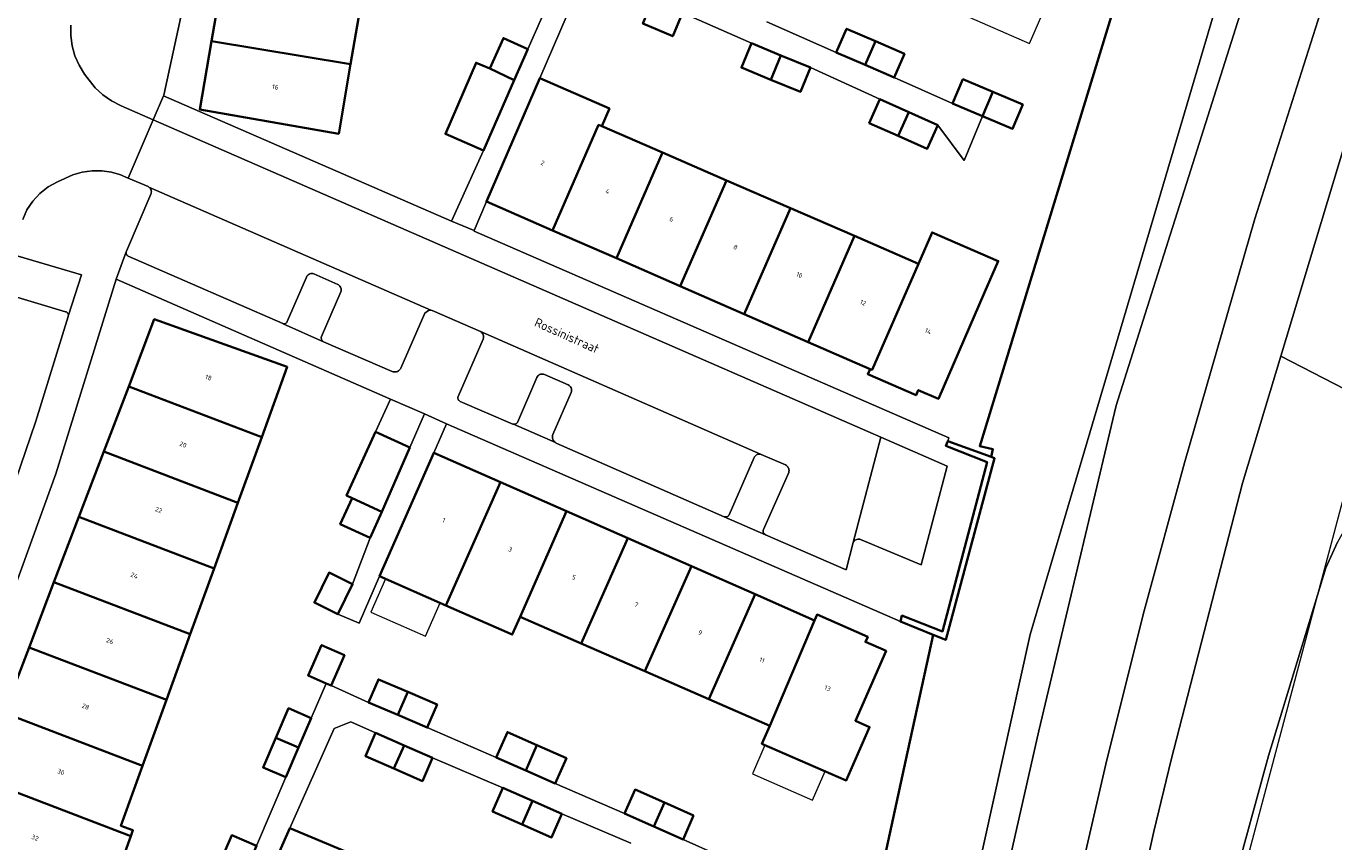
# Model space of a CAD drawing. Header units: metres. Extents: x 110065 to 112666, y 425872 to 427362.
# Tile 10 of 104: x 110387 to 110489, y 426744 to 426807. Entities that reach past the tile are written whole.
import ezdxf

# ---------------------------------------------------------------- set-up
doc = ezdxf.new("R2010")
doc.units = ezdxf.units.M
for name, color, linetype, lineweight in [('B-WE-GK-BESCHOEIING-G', 130, 'GK-BESCHOEIING', 35), ('B-WE-GK-KADEMUUR-GV', 150, 'Continuous', 35), ('B-WE-GR-BEPLANTING_CULTUUR_VASTE PLANTENVAK-GV', 90, 'Continuous', 18), ('B-WE-GR-GRAS-GV', 60, 'Continuous', 13), ('B-WE-IE-TERREINAFSCHEIDING_KUNSTMATIG_HEKWERK-G', 20, 'IE-TERREINAFSCHEIDING-KUNSTMATIG', 18), ('B-WE-OG-BEBOUWING-GV', 7, 'Continuous', 35), ('B-WE-OG-BEBOUWING-T18', 10, 'Continuous', 18), ('B-WE-OG-BEBOUWING_LUIFEL-GV', 7, 'Continuous', 18), ('B-WE-OG-BEBOUWING_STRAATNAAM-T35', 50, 'Continuous', 35), ('B-WE-OG-TERREIN_ERF-GV', 7, 'Continuous', 18), ('B-WE-OG-WATER-GV', 130, 'Continuous', 18), ('B-WE-VH-ONVERHARD-GV', 252, 'Continuous', 18), ('B-WE-VH-VERHARDING_BETONSTRAATSTEEN-GV', 252, 'Continuous', 18), ('B-WE-VH-VERHARDING_GESLOTEN-GV', 7, 'Continuous', 18), ('B-WE-VH-VERHARDING_OPEN-GV', 252, 'Continuous', 18), ('B-WE-VH-VERHARDING_TEGEL-GV', 252, 'Continuous', 18)]:
    doc.layers.add(name, color=color, linetype=linetype, lineweight=lineweight)
doc.styles.add('NLCS-ISO-M200-T18', font='NLCS-ISO.ttf')
doc.styles.add('NLCS-ISO-M200-T35', font='NLCS-ISO.ttf')
doc.linetypes.add('GK-BESCHOEIING', pattern='A,30,-5,[1,NLCS.SHX,S=1,R=0,X=0,Y=0],-5', length=40)
doc.linetypes.add('IE-TERREINAFSCHEIDING-KUNSTMATIG', pattern='A,4,[82,NLCS.SHX,S=0.75,R=90,X=0,Y=0],4,-2', length=10)

msp = doc.modelspace()

# ---------------------------------------------------------------- linework, layer by layer
at = {"layer": 'B-WE-GK-BESCHOEIING-G', "flags": 128}
for points in [[(110474.808, 426818.24), (110461.365, 426774.309), (110462.398, 426774.067), (110462.244, 426773.469)], [(110457.756, 426759.683), (110455.654, 426750), (110447.671, 426713.236)]]:
    msp.add_lwpolyline(points, dxfattribs=at)
at = {"layer": 'B-WE-GK-KADEMUUR-GV', "flags": 128}
msp.add_lwpolyline([(110462.244, 426773.469), (110458.895, 426774.701), (110458.751, 426774.326), (110461.939, 426773.066), (110458.481, 426759.94), (110455.336, 426761.169), (110455.223, 426760.702), (110457.756, 426759.683), (110458.742, 426759.286), (110462.518, 426773.368), (110462.244, 426773.469), (110462.244, 426773.469)], close=True, dxfattribs=at)
at = {"layer": 'B-WE-GR-BEPLANTING_CULTUUR_VASTE PLANTENVAK-GV', "flags": 128}
for points in [[(110391.765, 426787.578), (110386.423, 426789.164), (110385.666, 426786.631), (110385.648, 426786.564), (110385.644, 426786.494), (110385.65, 426786.425), (110385.668, 426786.358), (110385.696, 426786.294), (110385.734, 426786.235), (110385.781, 426786.184), (110385.836, 426786.14), (110385.897, 426786.106), (110385.962, 426786.082), (110390.528, 426784.718), (110390.572, 426784.703), (110390.613, 426784.682), (110390.65, 426784.654), (110390.682, 426784.621), (110390.708, 426784.582), (110390.727, 426784.541), (110390.74, 426784.496), (110390.745, 426784.45), (110391.765, 426787.578), (110391.765, 426787.578)], [(110409.764, 426787.653), (110409.691, 426787.674), (110409.615, 426787.683), (110409.538, 426787.678), (110409.464, 426787.661), (110409.393, 426787.632), (110409.328, 426787.591), (110409.272, 426787.539), (110409.224, 426787.479), (110409.188, 426787.412), (110407.703, 426783.967), (110407.687, 426783.927), (110407.664, 426783.889), (110407.636, 426783.856), (110407.602, 426783.828), (110407.565, 426783.805), (110407.524, 426783.789), (110407.482, 426783.779), (110407.438, 426783.777), (110407.395, 426783.781), (110410.526, 426782.396), (110410.456, 426782.443), (110410.418, 426782.482), (110410.387, 426782.526), (110410.364, 426782.575), (110410.349, 426782.628), (110410.343, 426782.682), (110410.346, 426782.736), (110410.358, 426782.789), (110411.858, 426786.27), (110411.876, 426786.343), (110411.882, 426786.418), (110411.876, 426786.493), (110411.858, 426786.566), (110411.829, 426786.635), (110411.789, 426786.698), (110411.739, 426786.754), (110411.68, 426786.802), (110411.615, 426786.839), (110409.764, 426787.653), (110409.764, 426787.653)], [(110427.631, 426779.853), (110427.559, 426779.878), (110427.483, 426779.89), (110427.407, 426779.889), (110427.331, 426779.875), (110427.26, 426779.848), (110427.194, 426779.809), (110427.136, 426779.759), (110427.087, 426779.7), (110427.049, 426779.634), (110425.541, 426776.142), (110425.499, 426776.087), (110425.464, 426776.055), (110425.424, 426776.029), (110425.38, 426776.011), (110425.333, 426776), (110425.285, 426775.997), (110425.238, 426776.002), (110428.482, 426774.576), (110428.417, 426774.627), (110428.361, 426774.687), (110428.315, 426774.756), (110428.281, 426774.831), (110428.26, 426774.911), (110428.251, 426774.987), (110428.254, 426775.064), (110428.268, 426775.139), (110428.293, 426775.212), (110429.711, 426778.455), (110429.735, 426778.529), (110429.745, 426778.606), (110429.743, 426778.684), (110429.727, 426778.76), (110429.698, 426778.832), (110429.657, 426778.899), (110429.606, 426778.957), (110429.545, 426779.006), (110429.477, 426779.043), (110427.631, 426779.853), (110427.631, 426779.853)], [(110444.436, 426773.661), (110444.374, 426773.678), (110444.309, 426773.685), (110444.245, 426773.682), (110444.181, 426773.671), (110444.12, 426773.65), (110444.063, 426773.62), (110444.007, 426773.579), (110443.958, 426773.531), (110443.917, 426773.475), (110443.886, 426773.413), (110441.941, 426768.99), (110441.922, 426768.95), (110441.896, 426768.914), (110441.865, 426768.882), (110441.829, 426768.855), (110441.79, 426768.835), (110441.747, 426768.821), (110441.703, 426768.814), (110441.659, 426768.814), (110441.573, 426768.835), (110444.762, 426767.435), (110444.672, 426767.502), (110444.639, 426767.543), (110444.613, 426767.589), (110444.595, 426767.638), (110444.586, 426767.69), (110444.586, 426767.742), (110444.594, 426767.794), (110444.611, 426767.844), (110446.566, 426772.26), (110446.583, 426772.335), (110446.589, 426772.411), (110446.583, 426772.487), (110446.564, 426772.562), (110446.535, 426772.632), (110446.495, 426772.698), (110446.445, 426772.756), (110446.387, 426772.806), (110446.322, 426772.846), (110444.436, 426773.661), (110444.436, 426773.661)]]:
    msp.add_lwpolyline(points, close=True, dxfattribs=at)
at = {"layer": 'B-WE-GR-GRAS-GV', "flags": 128}
for points in [[(110486.474, 426831.416), (110465.275, 426759.713), (110455.963, 426717.57)], [(110499.134, 426825.2), (110491.435, 426803.619), (110484.703, 426781.284), (110497.067, 426774.905), (110505.207, 426795.641), (110512.936, 426814.436)], [(110457.639, 426715.487), (110465.945, 426752.244), (110471.948, 426777.463), (110475.969, 426790.186), (110477.386, 426794.664), (110485.312, 426819.733)], [(110485.312, 426819.733), (110477.386, 426794.664), (110475.969, 426790.186), (110471.948, 426777.463), (110465.945, 426752.244), (110457.639, 426715.487)], [(110512.936, 426814.436), (110505.207, 426795.641), (110497.067, 426774.905), (110495.448, 426770.78), (110494.563, 426769.719), (110491.56, 426769.414), (110491.56, 426769.414), (110491.56, 426769.414), (110490.1, 426768.632), (110489.088, 426766.857), (110488.181, 426764.88), (110483.742, 426750.29), (110478.364, 426730.691), (110477.162, 426723.043), (110477.434, 426721.241), (110478.484, 426720.67), (110479.951, 426720.188), (110481.208, 426719.634), (110482.185, 426718.495), (110482.331, 426713.397), (110481.763, 426707.076), (110476.913, 426682.741), (110472.627, 426657.847), (110470.161, 426638.645)], [(110453.856, 426643.021), (110455.074, 426658.361), (110457.009, 426674.914), (110459.585, 426691.379), (110459.743, 426692.271), (110459.993, 426693.66), (110460.037, 426693.937), (110461.021, 426700.063), (110464.001, 426716.792), (110467.397, 426733.441), (110471.207, 426750), (110474.118, 426761.531), (110477.23, 426773.01), (110482.693, 426791.933), (110488.669, 426810.699)]]:
    msp.add_lwpolyline(points, dxfattribs=at)
at = {"layer": 'B-WE-IE-TERREINAFSCHEIDING_KUNSTMATIG_HEKWERK-G', "flags": 128}
msp.add_lwpolyline([(110554.325, 426868.701), (110547.458, 426871.853), (110533.896, 426877.558), (110528.369, 426861.567), (110501.501, 426786.926), (110496.568, 426772.806), (110489.457, 426769.973), (110476.369, 426720.781), (110479.71, 426715.889), (110475.73, 426689.775), (110469.468, 426650.017), (110466.148, 426628.409), (110464.11, 426613.728), (110461.717, 426594.318), (110460.527, 426580.978), (110460.115, 426573.404), (110459.885, 426562.61), (110461.022, 426529.105), (110462.575, 426492.457), (110463.966, 426452.528), (110465.902, 426405.459), (110466.281, 426398.025), (110467.718, 426389.258), (110467.93, 426379.214), (110467.565, 426377.958), (110467.85, 426370.634), (110469.059, 426350.948), (110469.466, 426348.705), (110471.277, 426346.139), (110471.934, 426342.231), (110473.913, 426342.555)], dxfattribs=at)
at = {"layer": 'B-WE-OG-BEBOUWING-GV', "flags": 128}
for points in [[(110413.534, 426809.284), (110402.757, 426811.069), (110401.836, 426805.689), (110412.618, 426803.902), (110413.534, 426809.284), (110413.534, 426809.284)], [(110438.343, 426807.889), (110436.035, 426808.866), (110435.267, 426807.052), (110437.575, 426806.075), (110438.343, 426807.889), (110438.343, 426807.889)], [(110426.354, 426805.063), (110424.453, 426805.927), (110423.406, 426803.574), (110425.301, 426802.659), (110426.354, 426805.063), (110426.354, 426805.063)], [(110453.296, 426805.685), (110451.049, 426806.66), (110450.253, 426804.824), (110452.499, 426803.85), (110453.296, 426805.685), (110453.296, 426805.685)], [(110412.618, 426803.902), (110401.836, 426805.689), (110400.93, 426800.399), (110411.701, 426798.522), (110412.618, 426803.902), (110412.618, 426803.902)], [(110445.966, 426804.588), (110443.681, 426805.527), (110442.906, 426803.641), (110445.191, 426802.703), (110445.966, 426804.588), (110445.966, 426804.588)], [(110455.542, 426804.71), (110453.296, 426805.685), (110452.499, 426803.85), (110454.746, 426802.875), (110455.542, 426804.71), (110455.542, 426804.71)], [(110423.406, 426803.574), (110422.343, 426804.02), (110419.956, 426798.499), (110422.911, 426797.225), (110425.301, 426802.659), (110423.406, 426803.574), (110423.406, 426803.574)], [(110448.25, 426803.65), (110445.966, 426804.588), (110445.191, 426802.703), (110447.475, 426801.764), (110448.25, 426803.65), (110448.25, 426803.65)], [(110432.672, 426800.475), (110427.278, 426802.833), (110423.137, 426793.261), (110428.262, 426791.023), (110431.834, 426799.203), (110432.072, 426799.1), (110432.672, 426800.475), (110432.672, 426800.475)], [(110462.386, 426801.767), (110460.062, 426802.74), (110459.27, 426800.85), (110461.594, 426799.877), (110462.386, 426801.767), (110462.386, 426801.767)], [(110455.876, 426800.191), (110453.634, 426801.189), (110452.814, 426799.346), (110455.056, 426798.348), (110455.876, 426800.191), (110455.876, 426800.191)], [(110464.71, 426800.793), (110462.386, 426801.767), (110461.594, 426799.877), (110463.918, 426798.904), (110464.71, 426800.793), (110464.71, 426800.793)], [(110458.118, 426799.193), (110455.876, 426800.191), (110455.056, 426798.348), (110457.298, 426797.35), (110458.118, 426799.193), (110458.118, 426799.193)], [(110432.072, 426799.1), (110431.834, 426799.203), (110428.262, 426791.023), (110433.214, 426788.86), (110436.791, 426797.051), (110432.072, 426799.1), (110432.072, 426799.1)], [(110441.748, 426794.899), (110436.791, 426797.051), (110433.214, 426788.86), (110438.167, 426786.698), (110441.748, 426794.899), (110441.748, 426794.899)], [(110446.705, 426792.747), (110441.748, 426794.899), (110438.167, 426786.698), (110443.12, 426784.535), (110446.705, 426792.747), (110446.705, 426792.747)], [(110451.663, 426790.594), (110446.705, 426792.747), (110443.12, 426784.535), (110448.072, 426782.372), (110451.663, 426790.594), (110451.663, 426790.594)], [(110461.752, 426786.214), (110462.808, 426788.644), (110457.676, 426790.875), (110456.62, 426788.442), (110453.025, 426780.21), (110452.868, 426780.278), (110452.696, 426779.884), (110456.435, 426778.251), (110456.608, 426778.645), (110458.166, 426777.965), (110461.752, 426786.214), (110461.752, 426786.214)], [(110456.62, 426788.442), (110451.663, 426790.594), (110448.072, 426782.372), (110452.868, 426780.278), (110453.025, 426780.21), (110456.62, 426788.442), (110456.62, 426788.442)], [(110407.708, 426780.46), (110397.404, 426784.134), (110395.421, 426778.938), (110405.73, 426775.005), (110407.708, 426780.46), (110407.708, 426780.46)], [(110405.73, 426775.005), (110395.421, 426778.938), (110393.49, 426773.877), (110403.884, 426769.911), (110405.73, 426775.005), (110405.73, 426775.005)], [(110417.215, 426774.197), (110414.556, 426775.411), (110412.302, 426770.475), (110412.74, 426770.275), (110415.047, 426769.222), (110417.215, 426774.197), (110417.215, 426774.197)], [(110403.884, 426769.911), (110393.49, 426773.877), (110391.559, 426768.815), (110402.037, 426764.817), (110403.884, 426769.911), (110403.884, 426769.911)], [(110424.22, 426771.523), (110419.062, 426773.797), (110414.866, 426764.218), (110420.005, 426761.96), (110424.22, 426771.523), (110424.22, 426771.523)], [(110429.355, 426769.26), (110424.22, 426771.523), (110420.005, 426761.96), (110425.144, 426759.702), (110425.752, 426761.085), (110429.355, 426769.26), (110429.355, 426769.26)], [(110415.047, 426769.222), (110412.74, 426770.275), (110411.818, 426768.255), (110414.124, 426767.202), (110415.047, 426769.222), (110415.047, 426769.222)], [(110402.037, 426764.817), (110391.559, 426768.815), (110389.627, 426763.753), (110400.19, 426759.722), (110402.037, 426764.817), (110402.037, 426764.817)], [(110434.089, 426767.174), (110429.355, 426769.26), (110425.752, 426761.085), (110430.487, 426759.012), (110434.089, 426767.174), (110434.089, 426767.174)], [(110439.029, 426764.996), (110434.089, 426767.174), (110430.487, 426759.012), (110435.428, 426756.849), (110439.029, 426764.996), (110439.029, 426764.996)], [(110412.763, 426763.612), (110410.948, 426764.499), (110409.814, 426762.18), (110411.629, 426761.292), (110412.763, 426763.612), (110412.763, 426763.612)], [(110443.971, 426762.818), (110439.029, 426764.996), (110435.428, 426756.849), (110440.38, 426754.681), (110443.971, 426762.818), (110443.971, 426762.818)], [(110400.19, 426759.722), (110389.627, 426763.753), (110387.696, 426758.691), (110398.344, 426754.628), (110400.19, 426759.722), (110400.19, 426759.722)], [(110448.559, 426760.796), (110443.971, 426762.818), (110440.38, 426754.681), (110445.096, 426752.616), (110448.559, 426760.796), (110448.559, 426760.796)], [(110452.689, 426759.53), (110448.759, 426761.251), (110448.559, 426760.796), (110445.096, 426752.616), (110444.494, 426751.231), (110451.024, 426748.395), (110452.836, 426752.534), (110451.736, 426753.015), (110454.107, 426758.429), (110452.513, 426759.127), (110452.689, 426759.53), (110452.689, 426759.53)], [(110398.344, 426754.628), (110387.696, 426758.691), (110385.765, 426753.629), (110396.497, 426749.534), (110398.344, 426754.628), (110398.344, 426754.628)], [(110412.152, 426758.09), (110410.362, 426758.888), (110409.313, 426756.537), (110410.723, 426755.908), (110411.104, 426755.738), (110412.152, 426758.09), (110412.152, 426758.09)], [(110417.05, 426755.247), (110414.774, 426756.228), (110414.006, 426754.446), (110416.282, 426753.466), (110417.05, 426755.247), (110417.05, 426755.247)], [(110419.325, 426754.267), (110417.05, 426755.247), (110416.282, 426753.466), (110418.558, 426752.486), (110419.325, 426754.267), (110419.325, 426754.267)], [(110396.497, 426749.534), (110385.765, 426753.629), (110383.833, 426748.567), (110395.585, 426744.083), (110395.749, 426744.536), (110394.809, 426744.878), (110396.497, 426749.534), (110396.497, 426749.534)], [(110409.567, 426753.228), (110407.806, 426753.987), (110406.818, 426751.696), (110408.579, 426750.936), (110409.567, 426753.228), (110409.567, 426753.228)], [(110408.579, 426750.936), (110406.818, 426751.696), (110405.829, 426749.404), (110407.59, 426748.644), (110408.579, 426750.936), (110408.579, 426750.936)], [(110416.76, 426751.103), (110414.553, 426752.074), (110413.766, 426750.283), (110415.971, 426749.312), (110416.76, 426751.103), (110416.76, 426751.103)], [(110427.054, 426751.136), (110424.769, 426752.142), (110423.9, 426750.169), (110426.185, 426749.163), (110427.054, 426751.136), (110427.054, 426751.136)], [(110418.966, 426750.132), (110416.76, 426751.103), (110415.971, 426749.312), (110418.178, 426748.341), (110418.966, 426750.132), (110418.966, 426750.132)], [(110429.338, 426750.13), (110427.054, 426751.136), (110426.185, 426749.163), (110428.47, 426748.157), (110429.338, 426750.13), (110429.338, 426750.13)], [(110395.585, 426744.083), (110383.833, 426748.567), (110382.284, 426744.507), (110382.907, 426744.288), (110382.462, 426743.023), (110387.873, 426741.123), (110387.376, 426739.707), (110393.247, 426737.645), (110395.585, 426744.083), (110395.585, 426744.083)], [(110426.707, 426746.811), (110424.418, 426747.819), (110423.612, 426745.988), (110425.9, 426744.981), (110426.707, 426746.811), (110426.707, 426746.811)], [(110436.929, 426746.671), (110434.657, 426747.679), (110433.84, 426745.837), (110436.112, 426744.83), (110436.929, 426746.671), (110436.929, 426746.671)], [(110428.995, 426745.804), (110426.707, 426746.811), (110425.9, 426744.981), (110428.188, 426743.973), (110428.995, 426745.804), (110428.995, 426745.804)], [(110439.2, 426745.664), (110436.929, 426746.671), (110436.112, 426744.83), (110438.383, 426743.822), (110439.2, 426745.664), (110439.2, 426745.664)], [(110405.334, 426743.326), (110403.413, 426744.153), (110402.355, 426741.693), (110404.324, 426740.911), (110405.334, 426743.326), (110405.334, 426743.326)], [(110413.291, 426742.441), (110407.913, 426744.693), (110403.707, 426735.182), (110408.857, 426732.932), (110412.442, 426741.14), (110412.706, 426741.025), (110413.291, 426742.441), (110413.291, 426742.441)]]:
    msp.add_lwpolyline(points, close=True, dxfattribs=at)
at = {"layer": 'B-WE-OG-BEBOUWING_LUIFEL-GV', "flags": 128}
for points in [[(110466.808, 426809.167), (110461.742, 426811.379), (110460.142, 426807.729), (110465.222, 426805.501), (110466.808, 426809.167), (110466.808, 426809.167)], [(110415.322, 426764.018), (110414.186, 426761.432), (110418.43, 426759.567), (110419.566, 426762.153), (110415.322, 426764.018), (110415.322, 426764.018)], [(110449.39, 426749.104), (110444.719, 426751.133), (110443.752, 426748.906), (110448.405, 426746.861), (110449.39, 426749.104), (110449.39, 426749.104)]]:
    msp.add_lwpolyline(points, close=True, dxfattribs=at)
at = {"layer": 'B-WE-OG-TERREIN_ERF-GV', "flags": 128}
msp.add_lwpolyline([(110415.368, 426820.047), (110414.451, 426814.665), (110413.534, 426809.284), (110412.618, 426803.902), (110411.701, 426798.522), (110400.93, 426800.399), (110401.836, 426805.689), (110402.757, 426811.069), (110403.678, 426816.45), (110404.599, 426821.831), (110405.52, 426827.212), (110406.441, 426832.593), (110407.363, 426837.973), (110406.719, 426838.095), (110407.391, 426842.154), (110408.037, 426842.047), (110408.255, 426843.359), (110419.035, 426841.573), (110418.118, 426836.191), (110417.201, 426830.81), (110416.285, 426825.428), (110415.368, 426820.047), (110415.368, 426820.047)], close=True, dxfattribs=at)
for points in [[(110430.467, 426810.205), (110427.278, 426802.833), (110432.672, 426800.475), (110432.072, 426799.1), (110436.791, 426797.051), (110441.748, 426794.899), (110446.705, 426792.747), (110451.663, 426790.594), (110456.62, 426788.442), (110457.676, 426790.875), (110462.808, 426788.644), (110461.752, 426786.214), (110458.166, 426777.965), (110456.608, 426778.645), (110456.435, 426778.251), (110452.696, 426779.884), (110452.868, 426780.278), (110448.072, 426782.372), (110443.12, 426784.535), (110438.167, 426786.698), (110433.214, 426788.86), (110428.262, 426791.023), (110423.137, 426793.261), (110422.202, 426791.008), (110422.181, 426790.957), (110458.988, 426774.951), (110458.895, 426774.701), (110462.244, 426773.469), (110462.398, 426774.067), (110461.365, 426774.309), (110474.808, 426818.24)], [(110400.563, 426812.719), (110398.135, 426801.519), (110398.121, 426801.462), (110420.431, 426791.75), (110422.911, 426797.225), (110419.956, 426798.499), (110422.343, 426804.02), (110423.406, 426803.574), (110424.453, 426805.927), (110426.354, 426805.063), (110428.52, 426810.013)], [(110444.864, 426807.2), (110450.253, 426804.824), (110451.049, 426806.66), (110453.296, 426805.685), (110455.542, 426804.71), (110454.746, 426802.875), (110459.27, 426800.85), (110460.062, 426802.74), (110462.386, 426801.767), (110464.71, 426800.793), (110463.918, 426798.904), (110461.594, 426799.877), (110460.157, 426796.449), (110458.118, 426799.193), (110457.298, 426797.35), (110455.056, 426798.348), (110452.814, 426799.346), (110453.634, 426801.189), (110448.25, 426803.65), (110447.475, 426801.764), (110445.191, 426802.703), (110442.906, 426803.641), (110443.681, 426805.527), (110438.343, 426807.889), (110437.575, 426806.075), (110435.267, 426807.052)], [(110447.671, 426713.236), (110457.756, 426759.683), (110455.223, 426760.702), (110420.04, 426776.031), (110419.062, 426773.797), (110424.22, 426771.523), (110429.355, 426769.26), (110434.089, 426767.174), (110439.029, 426764.996), (110443.971, 426762.818), (110448.559, 426760.796), (110448.759, 426761.251), (110452.689, 426759.53), (110452.513, 426759.127), (110454.107, 426758.429), (110451.736, 426753.015), (110452.836, 426752.534), (110451.024, 426748.395), (110444.494, 426751.231), (110445.096, 426752.616), (110440.38, 426754.681), (110435.428, 426756.849), (110430.487, 426759.012), (110425.752, 426761.085), (110425.144, 426759.702), (110420.005, 426761.96), (110414.866, 426764.218), (110413.269, 426760.572), (110411.629, 426761.292), (110409.814, 426762.18), (110410.948, 426764.499), (110412.763, 426763.612), (110414.124, 426767.202), (110411.818, 426768.255), (110412.74, 426770.275), (110412.302, 426770.475), (110414.556, 426775.411), (110415.718, 426777.955), (110394.438, 426787.236), (110394.438, 426787.236), (110394.438, 426787.236), (110389.776, 426772.147), (110384.362, 426757.311)], [(110382.462, 426743.023), (110382.907, 426744.288), (110382.284, 426744.507), (110383.833, 426748.567), (110385.765, 426753.629), (110387.696, 426758.691), (110389.627, 426763.753), (110391.559, 426768.815), (110393.49, 426773.877), (110395.421, 426778.938), (110397.404, 426784.134), (110407.708, 426780.46), (110405.73, 426775.005), (110403.884, 426769.911), (110402.037, 426764.817), (110400.19, 426759.722), (110398.344, 426754.628), (110396.497, 426749.534), (110394.809, 426744.878), (110395.749, 426744.536), (110395.585, 426744.083), (110393.247, 426737.645)], [(110402.355, 426741.693), (110403.413, 426744.153), (110405.334, 426743.326), (110407.59, 426748.644), (110405.829, 426749.404), (110406.818, 426751.696), (110407.806, 426753.987), (110409.567, 426753.228), (110410.723, 426755.908), (110409.313, 426756.537), (110410.362, 426758.888), (110412.152, 426758.09), (110411.104, 426755.738), (110414.006, 426754.446), (110414.774, 426756.228), (110417.05, 426755.247), (110419.325, 426754.267), (110418.558, 426752.486), (110423.9, 426750.169), (110424.769, 426752.142), (110427.054, 426751.136), (110429.338, 426750.13), (110428.47, 426748.157), (110433.84, 426745.837), (110434.657, 426747.679), (110436.929, 426746.671), (110439.2, 426745.664), (110438.383, 426743.822), (110443.705, 426741.439)], [(110434.326, 426743.525), (110428.995, 426745.804), (110428.188, 426743.973), (110425.9, 426744.981), (110423.612, 426745.988), (110424.418, 426747.819), (110418.966, 426750.132), (110418.178, 426748.341), (110415.971, 426749.312), (110413.766, 426750.283), (110414.553, 426752.074), (110412.626, 426752.922), (110411.329, 426752.418), (110407.913, 426744.693), (110413.291, 426742.441)]]:
    msp.add_lwpolyline(points, dxfattribs=at)
at = {"layer": 'B-WE-OG-WATER-GV', "flags": 128}
for points in [[(110455.963, 426717.57), (110465.275, 426759.713), (110486.474, 426831.416)], [(110474.808, 426818.24), (110461.365, 426774.309), (110462.398, 426774.067), (110462.244, 426773.469), (110462.518, 426773.368), (110458.742, 426759.286), (110457.756, 426759.683), (110447.671, 426713.236)]]:
    msp.add_lwpolyline(points, dxfattribs=at)
at = {"layer": 'B-WE-VH-ONVERHARD-GV', "flags": 128}
for points in [[(110497.067, 426774.905), (110484.703, 426781.284), (110481.732, 426771.426), (110476.195, 426750), (110474.865, 426744.435), (110470.919, 426726.703), (110467.398, 426708.883), (110464.303, 426690.983), (110461.593, 426673.194), (110459.576, 426655.313), (110458.256, 426637.367)], [(110470.161, 426638.645), (110472.627, 426657.847), (110476.913, 426682.741), (110481.763, 426707.076), (110482.331, 426713.397), (110482.185, 426718.495), (110481.208, 426719.634), (110479.951, 426720.188), (110478.484, 426720.67), (110477.434, 426721.241), (110477.162, 426723.043), (110478.364, 426730.691), (110483.742, 426750.29), (110488.181, 426764.88), (110489.088, 426766.857)]]:
    msp.add_lwpolyline(points, dxfattribs=at)
msp.add_lwpolyline([(110418.352, 426776.806), (110415.718, 426777.955), (110414.556, 426775.411), (110417.215, 426774.197), (110418.352, 426776.806), (110418.352, 426776.806)], close=True, dxfattribs=at)
at = {"layer": 'B-WE-VH-VERHARDING_BETONSTRAATSTEEN-GV', "flags": 128}
for points in [[(110453.704, 426774.998), (110397.319, 426799.6), (110395.373, 426795.086), (110396.918, 426794.42), (110396.985, 426794.387), (110418.843, 426784.844), (110418.938, 426784.809), (110422.67, 426783.189), (110444.374, 426773.678), (110444.436, 426773.661), (110446.322, 426772.846), (110446.387, 426772.806), (110446.445, 426772.756), (110446.495, 426772.698), (110446.535, 426772.632), (110446.564, 426772.562), (110446.583, 426772.487), (110446.589, 426772.411), (110446.583, 426772.335), (110446.566, 426772.26), (110444.611, 426767.844), (110444.594, 426767.794), (110444.586, 426767.742), (110444.586, 426767.69), (110444.595, 426767.638), (110444.613, 426767.589), (110444.639, 426767.543), (110444.672, 426767.502), (110444.762, 426767.435), (110451.017, 426764.717), (110451.556, 426766.83), (110453.704, 426774.998), (110453.704, 426774.998)], [(110418.843, 426784.844), (110396.985, 426794.387), (110397.039, 426794.342), (110397.086, 426794.289), (110397.124, 426794.23), (110397.152, 426794.165), (110397.169, 426794.097), (110397.176, 426794.027), (110397.171, 426793.956), (110397.156, 426793.888), (110397.13, 426793.822), (110395.238, 426789.417), (110395.224, 426789.372), (110395.232, 426789.231), (110395.249, 426789.181), (110395.273, 426789.134), (110395.305, 426789.091), (110395.343, 426789.054), (110395.386, 426789.024), (110399.763, 426787.113), (110407.355, 426783.796), (110407.395, 426783.781), (110407.438, 426783.777), (110407.482, 426783.779), (110407.524, 426783.789), (110407.565, 426783.805), (110407.602, 426783.828), (110407.636, 426783.856), (110407.664, 426783.889), (110407.687, 426783.927), (110407.703, 426783.967), (110409.188, 426787.412), (110409.224, 426787.479), (110409.272, 426787.539), (110409.328, 426787.591), (110409.393, 426787.632), (110409.464, 426787.661), (110409.538, 426787.678), (110409.615, 426787.683), (110409.691, 426787.674), (110409.764, 426787.653), (110411.615, 426786.839), (110411.68, 426786.802), (110411.739, 426786.754), (110411.789, 426786.698), (110411.829, 426786.635), (110411.858, 426786.566), (110411.876, 426786.493), (110411.882, 426786.418), (110411.876, 426786.343), (110411.858, 426786.27), (110410.358, 426782.789), (110410.346, 426782.736), (110410.343, 426782.682), (110410.349, 426782.628), (110410.364, 426782.575), (110410.387, 426782.526), (110410.418, 426782.482), (110410.456, 426782.443), (110410.526, 426782.396), (110415.833, 426780.096), (110415.913, 426780.069), (110415.995, 426780.056), (110416.079, 426780.056), (110416.162, 426780.07), (110416.241, 426780.098), (110416.315, 426780.138), (110416.381, 426780.19), (110416.429, 426780.24), (110416.47, 426780.297), (110416.502, 426780.359), (110418.369, 426784.605), (110418.639, 426784.826), (110418.682, 426784.835), (110418.843, 426784.844), (110418.843, 426784.844)], [(110444.374, 426773.678), (110422.67, 426783.189), (110422.752, 426783.129), (110422.808, 426783.07), (110422.854, 426783.002), (110422.888, 426782.927), (110422.909, 426782.848), (110422.917, 426782.766), (110422.911, 426782.685), (110422.891, 426782.605), (110420.94, 426778.14), (110420.928, 426778.094), (110420.924, 426778.046), (110420.928, 426777.998), (110420.939, 426777.952), (110420.958, 426777.907), (110420.983, 426777.867), (110421.015, 426777.831), (110421.11, 426777.768), (110425.195, 426776.019), (110425.238, 426776.002), (110425.285, 426775.997), (110425.333, 426776), (110425.38, 426776.011), (110425.424, 426776.029), (110425.464, 426776.055), (110425.499, 426776.087), (110425.541, 426776.142), (110427.049, 426779.634), (110427.087, 426779.7), (110427.136, 426779.759), (110427.194, 426779.809), (110427.26, 426779.848), (110427.331, 426779.875), (110427.407, 426779.889), (110427.483, 426779.89), (110427.559, 426779.878), (110427.631, 426779.853), (110429.477, 426779.043), (110429.545, 426779.006), (110429.606, 426778.957), (110429.657, 426778.899), (110429.698, 426778.832), (110429.727, 426778.76), (110429.743, 426778.684), (110429.745, 426778.606), (110429.735, 426778.529), (110429.711, 426778.455), (110428.293, 426775.212), (110428.268, 426775.139), (110428.254, 426775.064), (110428.251, 426774.987), (110428.26, 426774.911), (110428.281, 426774.831), (110428.315, 426774.756), (110428.361, 426774.687), (110428.417, 426774.627), (110428.482, 426774.576), (110428.556, 426774.541), (110441.573, 426768.835), (110441.659, 426768.814), (110441.703, 426768.814), (110441.747, 426768.821), (110441.79, 426768.835), (110441.829, 426768.855), (110441.865, 426768.882), (110441.896, 426768.914), (110441.922, 426768.95), (110441.941, 426768.99), (110443.886, 426773.413), (110443.917, 426773.475), (110443.958, 426773.531), (110444.007, 426773.579), (110444.063, 426773.62), (110444.12, 426773.65), (110444.181, 426773.671), (110444.245, 426773.682), (110444.309, 426773.685), (110444.374, 426773.678), (110444.374, 426773.678)], [(110458.84, 426772.757), (110453.704, 426774.998), (110451.556, 426766.83), (110451.593, 426766.897), (110451.642, 426766.957), (110451.7, 426767.008), (110451.765, 426767.048), (110451.837, 426767.077), (110451.912, 426767.093), (110451.989, 426767.095), (110452.066, 426767.085), (110452.139, 426767.061), (110456.826, 426765.097), (110458.84, 426772.757), (110458.84, 426772.757)]]:
    msp.add_lwpolyline(points, close=True, dxfattribs=at)
msp.add_lwpolyline([(110385.494, 426768.195), (110388.211, 426776.246), (110390.723, 426784.364), (110390.735, 426784.407), (110390.745, 426784.45), (110390.74, 426784.496), (110390.727, 426784.541), (110390.708, 426784.582), (110390.682, 426784.621), (110390.65, 426784.654), (110390.613, 426784.682), (110390.572, 426784.703), (110390.528, 426784.718), (110385.962, 426786.082)], dxfattribs=at)
at = {"layer": 'B-WE-VH-VERHARDING_GESLOTEN-GV', "flags": 128}
for points in [[(110458.256, 426637.367), (110459.576, 426655.313), (110461.593, 426673.194), (110464.303, 426690.983), (110467.398, 426708.883), (110470.919, 426726.703), (110474.865, 426744.435), (110476.195, 426750), (110481.732, 426771.426), (110484.703, 426781.284), (110491.435, 426803.619), (110499.134, 426825.2)], [(110488.669, 426810.699), (110482.693, 426791.933), (110477.23, 426773.01), (110474.118, 426761.531), (110471.207, 426750), (110467.397, 426733.441), (110464.001, 426716.792), (110461.021, 426700.063), (110460.037, 426693.937), (110459.993, 426693.66), (110459.743, 426692.271), (110459.585, 426691.379), (110457.009, 426674.914), (110455.074, 426658.361), (110453.856, 426643.021)]]:
    msp.add_lwpolyline(points, dxfattribs=at)
at = {"layer": 'B-WE-VH-VERHARDING_OPEN-GV', "flags": 128}
for points in [[(110428.52, 426810.013), (110426.354, 426805.063), (110425.301, 426802.659), (110422.911, 426797.225), (110420.431, 426791.75), (110422.202, 426791.008), (110423.137, 426793.261), (110427.278, 426802.833), (110430.467, 426810.205)], [(110387.209, 426791.865), (110387.536, 426792.612), (110387.982, 426793.295), (110388.535, 426793.895), (110389.178, 426794.396), (110389.895, 426794.784), (110391.085, 426795.338), (110391.819, 426795.544), (110392.574, 426795.645), (110393.336, 426795.641), (110394.09, 426795.531), (110394.708, 426795.356), (110394.872, 426795.296), (110395.014, 426795.24), (110395.373, 426795.086), (110397.319, 426799.6), (110394.825, 426800.688), (110394.087, 426801.063), (110393.407, 426801.537), (110392.817, 426802.081), (110392, 426803.143), (110391.571, 426803.82), (110391.245, 426804.553), (110391.029, 426805.324), (110390.927, 426806.12), (110390.941, 426806.921)], [(110438.343, 426807.889), (110443.681, 426805.527), (110445.966, 426804.588), (110448.25, 426803.65), (110453.634, 426801.189), (110455.876, 426800.191), (110458.118, 426799.193), (110460.157, 426796.449), (110461.594, 426799.877), (110459.27, 426800.85), (110454.746, 426802.875), (110452.499, 426803.85), (110450.253, 426804.824), (110444.864, 426807.2)], [(110443.705, 426741.439), (110438.383, 426743.822), (110436.112, 426744.83), (110433.84, 426745.837), (110428.47, 426748.157), (110426.185, 426749.163), (110423.9, 426750.169), (110418.558, 426752.486), (110416.282, 426753.466), (110414.006, 426754.446), (110411.104, 426755.738), (110411.104, 426755.738), (110411.104, 426755.738), (110410.723, 426755.908), (110409.567, 426753.228), (110408.579, 426750.936), (110407.59, 426748.644), (110405.334, 426743.326)], [(110403.707, 426735.182), (110407.913, 426744.693), (110411.329, 426752.418), (110412.626, 426752.922), (110414.553, 426752.074), (110416.76, 426751.103), (110418.966, 426750.132), (110424.418, 426747.819), (110426.707, 426746.811), (110428.995, 426745.804), (110434.326, 426743.525)]]:
    msp.add_lwpolyline(points, dxfattribs=at)
msp.add_lwpolyline([(110420.04, 426776.031), (110418.352, 426776.806), (110417.215, 426774.197), (110415.047, 426769.222), (110414.124, 426767.202), (110412.763, 426763.612), (110411.629, 426761.292), (110413.269, 426760.572), (110414.866, 426764.218), (110419.062, 426773.797), (110420.04, 426776.031), (110420.04, 426776.031)], close=True, dxfattribs=at)
at = {"layer": 'B-WE-VH-VERHARDING_TEGEL-GV', "flags": 128}
for points in [[(110390.941, 426806.921), (110390.927, 426806.12), (110391.029, 426805.324), (110391.245, 426804.553), (110391.571, 426803.82), (110392, 426803.143), (110392.817, 426802.081), (110393.407, 426801.537), (110394.087, 426801.063), (110394.825, 426800.688), (110397.319, 426799.6), (110398.121, 426801.462), (110398.135, 426801.519), (110400.563, 426812.719)], [(110384.362, 426757.311), (110389.776, 426772.147), (110394.438, 426787.236), (110395.224, 426789.372), (110395.238, 426789.417), (110397.13, 426793.822), (110397.156, 426793.888), (110397.171, 426793.956), (110397.176, 426794.027), (110397.169, 426794.097), (110397.152, 426794.165), (110397.124, 426794.23), (110397.086, 426794.289), (110397.039, 426794.342), (110396.985, 426794.387), (110396.918, 426794.42), (110395.373, 426795.086), (110395.014, 426795.24), (110394.872, 426795.296), (110394.708, 426795.356), (110394.09, 426795.531), (110394.09, 426795.531), (110394.09, 426795.531), (110393.336, 426795.641), (110392.574, 426795.645), (110391.819, 426795.544), (110391.085, 426795.338), (110389.895, 426794.784), (110389.178, 426794.396), (110388.535, 426793.895), (110387.982, 426793.295), (110387.536, 426792.612), (110387.209, 426791.865)], [(110386.423, 426789.164), (110391.765, 426787.578), (110390.745, 426784.45), (110390.735, 426784.407), (110390.723, 426784.364), (110388.211, 426776.246), (110385.494, 426768.195)]]:
    msp.add_lwpolyline(points, dxfattribs=at)
msp.add_lwpolyline([(110420.431, 426791.75), (110398.121, 426801.462), (110397.319, 426799.6), (110453.704, 426774.998), (110458.84, 426772.757), (110456.826, 426765.097), (110452.139, 426767.061), (110452.066, 426767.085), (110451.989, 426767.095), (110451.912, 426767.093), (110451.837, 426767.077), (110451.765, 426767.048), (110451.7, 426767.008), (110451.642, 426766.957), (110451.593, 426766.897), (110451.556, 426766.83), (110451.017, 426764.717), (110444.762, 426767.435), (110441.573, 426768.835), (110428.556, 426774.541), (110428.482, 426774.576), (110425.238, 426776.002), (110425.195, 426776.019), (110421.11, 426777.768), (110421.015, 426777.831), (110420.983, 426777.867), (110420.958, 426777.907), (110420.939, 426777.952), (110420.928, 426777.998), (110420.924, 426778.046), (110420.928, 426778.094), (110420.94, 426778.14), (110422.891, 426782.605), (110422.911, 426782.685), (110422.917, 426782.766), (110422.909, 426782.848), (110422.888, 426782.927), (110422.854, 426783.002), (110422.808, 426783.07), (110422.752, 426783.129), (110422.67, 426783.189), (110418.938, 426784.809), (110418.843, 426784.844), (110418.682, 426784.835), (110418.639, 426784.826), (110418.369, 426784.605), (110416.502, 426780.359), (110416.47, 426780.297), (110416.429, 426780.24), (110416.381, 426780.19), (110416.315, 426780.138), (110416.241, 426780.098), (110416.162, 426780.07), (110416.079, 426780.056), (110415.995, 426780.056), (110415.913, 426780.069), (110415.833, 426780.096), (110410.526, 426782.396), (110407.395, 426783.781), (110407.355, 426783.796), (110399.763, 426787.113), (110395.386, 426789.024), (110395.343, 426789.054), (110395.305, 426789.091), (110395.273, 426789.134), (110395.249, 426789.181), (110395.232, 426789.231), (110395.224, 426789.372), (110394.438, 426787.236), (110415.718, 426777.955), (110418.352, 426776.806), (110420.04, 426776.031), (110455.223, 426760.702), (110455.336, 426761.169), (110458.481, 426759.94), (110461.939, 426773.066), (110458.751, 426774.326), (110458.895, 426774.701), (110458.988, 426774.951), (110422.181, 426790.957), (110422.202, 426791.008), (110420.431, 426791.75), (110420.431, 426791.75)], close=True, dxfattribs=at)

# ---------------------------------------------------------------- texts
at = {"layer": 'B-WE-OG-BEBOUWING-T18', "char_height": 0.36, "attachment_point": 5, "style": 'NLCS-ISO-M200-T18'}
for s, insert, rotation in [('16', (110406.781, 426802.137), 350), ('2', (110427.494, 426796.256), 336), ('4', (110432.532, 426794.048), 336), ('6', (110437.485, 426791.888), 336), ('8', (110442.439, 426789.728), 336), ('10', (110447.393, 426787.568), 336), ('12', (110452.334, 426785.423), 336), ('14', (110457.368, 426783.208), 336), ('18', (110401.601, 426779.617), 340), ('20', (110399.63, 426774.429), 339), ('22', (110397.741, 426769.352), 339), ('1', (110419.841, 426768.566), 336), ('3', (110424.986, 426766.304), 336), ('24', (110395.852, 426764.273), 339), ('5', (110429.923, 426764.138), 336), ('7', (110434.761, 426762.015), 336), ('26', (110393.963, 426759.195), 339), ('9', (110439.706, 426759.844), 336), ('11', (110444.498, 426757.721), 337), ('13', (110449.578, 426755.535), 337), ('28', (110392.074, 426754.117), 339), ('30', (110390.165, 426749.051), 339), ('32', (110388.163, 426743.953), 339)]:
    msp.add_mtext(s, dxfattribs=dict(at, insert=insert, rotation=rotation))
at = {"layer": 'B-WE-OG-BEBOUWING_STRAATNAAM-T35', "insert": (110429.373, 426782.874), "char_height": 0.7, "attachment_point": 5, "rotation": 336, "style": 'NLCS-ISO-M200-T35'}
msp.add_mtext('Rossinistraat', dxfattribs=at)

doc.saveas('drawing.dxf')
